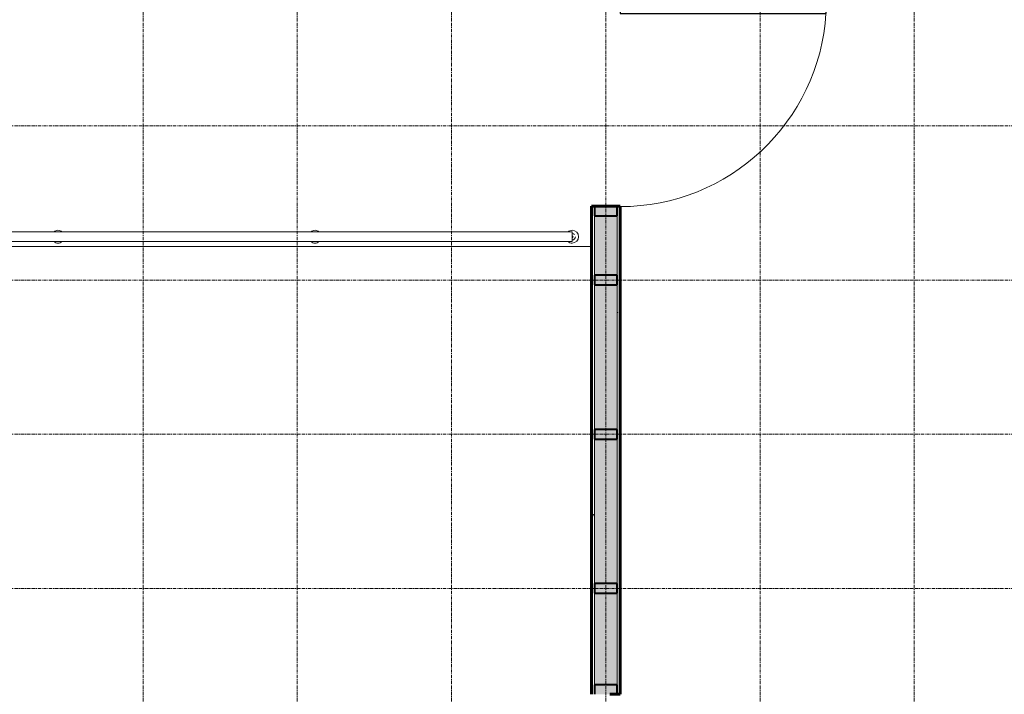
# Model space of a CAD drawing. Header units: inches. Extents: x -639 to 53, y -282 to 536.
# Tile 6 of 12: x -301 to -148, y -125 to -20. Entities that reach past the tile are written whole.
import ezdxf

# ---------------------------------------------------------------- set-up
doc = ezdxf.new("R2010")
doc.units = ezdxf.units.IN
doc.header["$MEASUREMENT"] = 0
doc.linetypes.add('Grid Line 1_2_', pattern=[0.875, 0.5, -0.125, 0.125, -0.125])
for name, color, linetype, lineweight in [('A-DOOR', 1, 'Continuous', 18), ('A-FLOR-HRAL', 1, 'Continuous', 9), ('A-FLOR-OTLN', 6, 'Continuous', 18), ('A-WALL-PATT', 2, 'Continuous', 60), ('I-WALL', 2, 'Continuous', 18), ('S-BEAM', 4, 'Continuous', 9), ('S-GRID', 1, 'Continuous', 9)]:
    doc.layers.add(name, color=color, linetype=linetype, lineweight=lineweight)
pattern_1 = [(0, (0, 0), (15.36, 3.84), [0.634, -10.886, 0.634, -10.886, -61.44]), (0, (0, 0), (15.36, 3.84), [-23.04, 0.634, -22.406, 0.634, -10.886, -26.88]), (0, (0, 0), (15.36, 3.84), [-57.6, 0.634, -7.046, 0.634, -18.566]), (120, (5.76, 1.92), (-11.00554, 11.38215), [0.634, -10.886, 0.634, -10.886, -61.44]), (120, (5.76, 1.92), (-11.00554, 11.38215), [-23.04, 0.634, -22.406, 0.634, -10.886, -26.88]), (120, (5.76, 1.92), (-11.00554, 11.38215), [-57.6, 0.634, -7.046, 0.634, -18.566]), (240, (7.68, 9.6), (-4.35446, -15.22215), [0.634, -10.886, 0.634, -10.886, -61.44]), (240, (7.68, 9.6), (-4.35446, -15.22215), [-23.04, 0.634, -22.406, 0.634, -10.886, -26.88]), (240, (7.68, 9.6), (-4.35446, -15.22215), [-57.6, 0.634, -7.046, 0.634, -18.566])]

# ---------------------------------------------------------------- blocks, each defined once
blk = doc.blocks.new('Single Panel Flush Wood - 2880HC-1002420-2nd Floor Adv_ Framing with Fire Blocking')
at = {"layer": 'A-DOOR', "lineweight": 30}
for p, q in [((14, -2.25), (14, -34.25)), ((16, -2.25), (14, -2.25)), ((16, -2.25), (16, -34.25)), ((16, -34.25), (14, -34.25))]:
    blk.add_line(p, q, dxfattribs=at)
at = {"layer": 'A-DOOR', "lineweight": 9}
blk.add_arc((16, -2.25), 32.07, 180, 266.4241, dxfattribs=at)
blk = doc.blocks.new('Dimension Lumber - 2x4-2738736-2nd Floor Adv_ Framing with Fire Blocking')
at = {"layer": 'S-BEAM', "lineweight": 40}
for p, q in [((-208.54, -83.42), (-212.04, -83.42)), ((-212.04, -83.42), (-212.04, -84.92)), ((-208.54, -84.92), (-208.54, -83.42)), ((-212.04, -84.92), (-208.54, -84.92))]:
    blk.add_line(p, q, dxfattribs=at)
blk = doc.blocks.new('Dimension Lumber - 2x4-V16-2nd Floor Adv_ Framing with Fire Blocking')
at = {"layer": 'S-BEAM', "lineweight": 40}
for p, q in [((-208.54, -123.17), (-212.04, -123.17)), ((-212.04, -123.17), (-212.04, -124.67)), ((-208.54, -124.67), (-208.54, -123.17)), ((-209.66, -124.67), (-208.54, -124.67))]:
    blk.add_line(p, q, dxfattribs=at)
blk = doc.blocks.new('Railing - Post-Round-Core Mounting-V28-2nd Floor Adv_ Framing with Fire Blocking')
at = {"layer": 'A-FLOR-HRAL'}
for radius, start, end in [(0.999976, 139.7520567, 180), (0.999976, 0, 40.25360207), (0.999976, 180, 360), (0.501495, 180, 225), (0.141713, 173.98746202, 180), (0.141713, 180, 0), (0.501495, 270, 0)]:
    blk.add_arc((0, -0.015625), radius, start, end, dxfattribs=at)
blk = doc.blocks.new('Railing - Post-Round-Core Mounting-V21-2nd Floor Adv_ Framing with Fire Blocking')
at = {"layer": 'A-FLOR-HRAL'}
for start, end in [(139.7520567, 180), (0, 40.2479433), (180, 220.2479433), (319.7520567, 360)]:
    blk.add_arc((0, -0.015625), 0.999976, start, end, dxfattribs=at)
blk = doc.blocks.new('Railing - Railing-894671-2nd Floor Adv_ Framing with Fire Blocking')
at = {"layer": 'A-FLOR-HRAL'}
for p, q in [((-215.54, -52.67), (-415.54, -52.67)), ((-215.54, -52.67), (-215.54, -54.17)), ((-415.54, -54.17), (-215.54, -54.17))]:
    blk.add_line(p, q, dxfattribs=at)
at = {"extrusion": (0, 0, -1), "zscale": -1, "rotation": 270}
for name, p in [('Railing - Post-Round-Core Mounting-V21-2nd Floor Adv_ Framing with Fire Blocking', (295.54, -53.42)), ('Railing - Post-Round-Core Mounting-V21-2nd Floor Adv_ Framing with Fire Blocking', (255.54, -53.42)), ('Railing - Post-Round-Core Mounting-V28-2nd Floor Adv_ Framing with Fire Blocking', (215.54, -53.42))]:
    blk.add_blockref(name, p, dxfattribs=at)

msp = doc.modelspace()

# ---------------------------------------------------------------- hatches: boundary and pattern name
at = {"layer": 'A-WALL-PATT', "lineweight": 9}
h = msp.add_hatch(dxfattribs=at)
h.set_pattern_fill('FP_1', color=256, style=0, pattern_type=2)
h.set_pattern_definition(pattern_1)
h.paths.add_polyline_path([(-212.5361, -170.4179), (-212.0361, -170.4179), (-212.0361, -148.1683), (-212.5361, -148.1683)], flags=0)
h.paths.add_polyline_path([(-212.0361, -124.6683), (-212.0361, -48.6679), (-212.5361, -48.6679), (-212.5361, -124.6683)], flags=0)
h.paths.add_polyline_path([(-212.5361, -16.6679), (-212.0361, -16.6679), (-212.0361, -6.9179), (-212.5361, -6.9179)], flags=0)
at = {"layer": 'A-WALL-PATT'}
h = msp.add_hatch(color=256, dxfattribs=at)
h.paths.add_polyline_path([(-208.5361, -170.9179), (-208.5361, -148.1683), (-212.0361, -148.1683), (-212.0361, -170.9179)], flags=0)
h.paths.add_polyline_path([(-210.2861, -124.6683), (-208.5361, -124.6683), (-208.5361, -48.6679), (-212.0361, -48.6679), (-212.0361, -124.6683)], flags=0)
h.paths.add_polyline_path([(-212.0361, -16.6679), (-208.5361, -16.6679), (-208.5361, -6.4179), (-212.0361, -6.4179), (-212.0361, -6.9179)], flags=0)
at = {"layer": 'A-WALL-PATT', "lineweight": 9}
h = msp.add_hatch(dxfattribs=at)
h.set_pattern_fill('FP_1', color=256, style=0, pattern_type=2)
h.set_pattern_definition(pattern_1)
h.paths.add_polyline_path([(-208.5361, -170.4179), (-208.0361, -170.4179), (-208.0361, -148.1683), (-208.5361, -148.1683)], flags=0)
h.paths.add_polyline_path([(-208.0361, -124.6683), (-208.0361, -48.6679), (-208.5361, -48.6679), (-208.5361, -124.6683)], flags=0)
h.paths.add_polyline_path([(-208.5361, -16.6679), (-208.0361, -16.6679), (-208.0361, -6.9179), (-208.5361, -6.9179)], flags=0)

# ---------------------------------------------------------------- linework, layer by layer
at = {"layer": 'A-FLOR-OTLN'}
msp.add_line((-457.0361, -54.9497), (-212.5361, -54.9497), dxfattribs=at)
at = {"layer": 'I-WALL', "lineweight": 60}
for p, q in [((-212.5361, -48.6679), (-212.5361, -124.6683)), ((-208.0361, -48.6679), (-212.5361, -48.6679)), ((-208.0361, -124.6683), (-208.0361, -48.6679)), ((-209.6611, -124.6683), (-208.0361, -124.6683))]:
    msp.add_line(p, q, dxfattribs=at)
at = {"layer": 'I-WALL'}
for p, q in [((-212.0361, -48.6679), (-212.0361, -124.6683)), ((-208.5361, -124.6683), (-208.5361, -48.6679))]:
    msp.add_line(p, q, dxfattribs=at)
at = {"layer": 'S-BEAM', "lineweight": 40}
for p, q in [((-208.5361, -48.6683), (-212.0361, -48.6683)), ((-212.0361, -48.6683), (-212.0361, -50.1683)), ((-208.5361, -50.1683), (-208.5361, -48.6683)), ((-212.0361, -50.1683), (-208.5361, -50.1683))]:
    msp.add_line(p, q, dxfattribs=at)
at = {"layer": 'S-GRID', "linetype": 'Grid Line 1_2_'}
for p, q in [((-282.2861, 171.4586), (-282.2861, -281.95)), ((-258.2861, 171.4586), (-258.2861, -281.95)), ((-234.2861, 171.4586), (-234.2861, -281.95)), ((-210.2861, 171.4586), (-210.2861, -281.95)), ((-186.2861, 171.4586), (-186.2861, -281.95)), ((-162.2861, 171.4586), (-162.2861, -281.95)), ((52.715, -36.1679), (-638.9476, -36.1679)), ((52.715, -60.1679), (-638.9476, -60.1679)), ((52.715, -84.1679), (-638.9476, -84.1679)), ((52.715, -108.1679), (-638.9476, -108.1679))]:
    msp.add_line(p, q, dxfattribs=at)

# ---------------------------------------------------------------- block references
at = {"layer": 'A-DOOR', "rotation": 89.99999999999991}
msp.add_blockref('Single Panel Flush Wood - 2880HC-1002420-2nd Floor Adv_ Framing with Fire Blocking', (-210.2861, -32.6679), dxfattribs=at)
at = {"layer": 'A-FLOR-HRAL'}
msp.add_blockref('Railing - Railing-894671-2nd Floor Adv_ Framing with Fire Blocking', (0, 0), dxfattribs=at)
at = {"layer": 'S-BEAM'}
for name, p in [('Dimension Lumber - 2x4-2738736-2nd Floor Adv_ Framing with Fire Blocking', (0, 24)), ('Dimension Lumber - 2x4-2738736-2nd Floor Adv_ Framing with Fire Blocking', (0, 0)), ('Dimension Lumber - 2x4-2738736-2nd Floor Adv_ Framing with Fire Blocking', (0, -24)), ('Dimension Lumber - 2x4-V16-2nd Floor Adv_ Framing with Fire Blocking', (0, 0))]:
    msp.add_blockref(name, p, dxfattribs=at)

doc.saveas('drawing.dxf')
